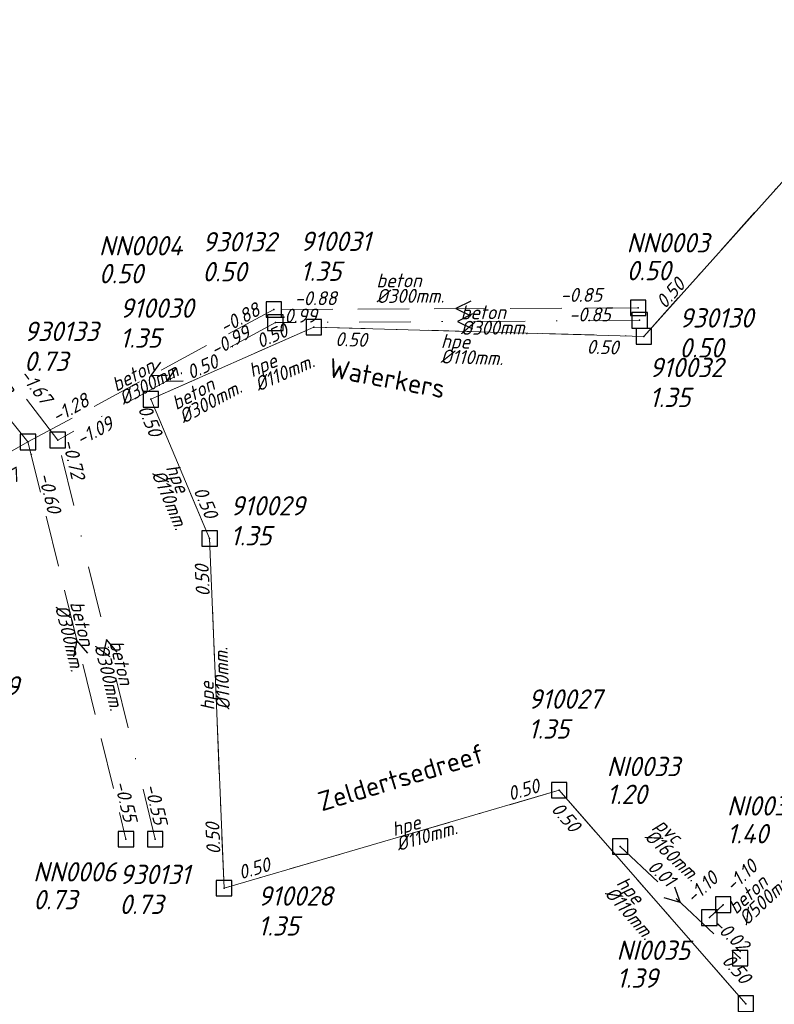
# Model space of a CAD drawing. Header units: metres. Extents: x 152202 to 157341, y 461610 to 468701.
# Tile 199 of 238: x 154251 to 154324, y 467996 to 468092. Entities that reach past the tile are written whole.
import ezdxf
from ezdxf.enums import TextEntityAlignment as Align
from ezdxf.lldxf.tags import DXFTag

# ---------------------------------------------------------------- set-up
doc = ezdxf.new("R2010")
doc.units = ezdxf.units.M
doc.header["$PDMODE"] = 64
doc.header["$PDSIZE"] = 1.5
doc.linetypes.add('RI-HWA', pattern=[7.4, 5, -2.4])
doc.linetypes.add('RI-VWA', pattern=[11, 5, -3, 0, -3])
doc.layers.get('0').update_dxf_attribs({"linetype": 'CONTINUOUS'})
for name, color, linetype, lineweight in [('B-OI-RI-DRUK-G', 190, 'RI-PERS', 18), ('B-OI-RI-HWA-BOB-T18', 150, 'CONTINUOUS', 18), ('B-OI-RI-HWA-MATERIAAL-T18', 150, 'CONTINUOUS', 18), ('B-OI-RI-HWA-PUTDEKSELHOOGTE-T25', 150, 'CONTINUOUS', 25), ('B-OI-RI-HWA-PUTNUMMER-T25', 150, 'CONTINUOUS', 25), ('B-OI-RI-HWA_DIAMETER-T18', 150, 'CONTINUOUS', 18), ('B-OI-RI-HWA_RIOOLPUT-S', 150, 'CONTINUOUS', 25), ('B-OI-RI-HWA_TRANSPORTLEIDING-G', 150, 'RI-HWA', 18), ('B-OI-RI-STROOMRICHTING-S', 252, 'CONTINUOUS', 25), ('B-OI-RI-VWA-BOB-T18', 34, 'CONTINUOUS', 18), ('B-OI-RI-VWA-DIAMETER-T18', 34, 'CONTINUOUS', 18), ('B-OI-RI-VWA-MATERIAAL-T18', 34, 'CONTINUOUS', 18), ('B-OI-RI-VWA_PUTDEKSELHOOGTE-T25', 34, 'CONTINUOUS', 25), ('B-OI-RI-VWA_PUTNUMMER-T25', 34, 'CONTINUOUS', 25), ('B-OI-RI-VWA_RIOOLPUT-S', 34, 'CONTINUOUS', 25), ('B-OI-RI-VWA_TRANSPORTLEIDING-G', 34, 'RI-VWA', 18), ('B-RO-OG-TOPOGRAFIE-T18', 2, 'CONTINUOUS', 18)]:
    doc.layers.add(name, color=color, linetype=linetype, lineweight=lineweight)
doc.styles.add('NLCS-ISO-M200-T18', font='NLCS-ISO.ttf', dxfattribs={"height": 360})
doc.styles.add('NLCS-ISO-M750-T18_CURSIEF', font='NLCS-ISO.ttf', dxfattribs={"oblique": 15, "height": 1.35})
doc.styles.add('NLCS-ISO-M750-T25_CURSIEF', font='NLCS-ISO.ttf', dxfattribs={"oblique": 15, "height": 1.875})
tags = doc.linetypes.add('RI-PERS', pattern='A,7,-2,["P",Standard,S=1.8,R=0,X=-0.5,Y=-0.9],-2,7,-2,[102,NLCS.SHX,S=1,R=180,X=0,Y=0],-2', length=22).pattern_tags.tags
tags[6] = DXFTag(74, 10)

# ---------------------------------------------------------------- blocks, each defined once
blk = doc.blocks.new('ACMAP_ANN_TEMPLATE_hwa-diam')
at = {"style": 'NLCS-ISO-M750-T18_CURSIEF', "oblique": 15}
blk.add_attdef('hwa-diam', (-3.7, -1.3), '', height=1.35, dxfattribs=at)
blk = doc.blocks.new('ACMAP_ANN_TEMPLATE_hwa-materiaal')
at = {"style": 'NLCS-ISO-M750-T18_CURSIEF', "oblique": 15}
blk.add_attdef('hwa-mat', (-3.7, 0.2), '', height=1.35, dxfattribs=at)
blk = doc.blocks.new('ACMAP_ANN_TEMPLATE_hwa-nap-l')
at = {"style": 'NLCS-ISO-M750-T18_CURSIEF', "oblique": 15}
blk.add_attdef('hwa-nap-l', (3.3, 0.2), '', height=1.35, dxfattribs=at)
blk = doc.blocks.new('ACMAP_ANN_TEMPLATE_hwa-nap-r')
at = {"style": 'NLCS-ISO-M750-T18_CURSIEF', "oblique": 15}
blk.add_attdef('hwa-nap-r', (-5.6, 0.2), '', height=1.35, dxfattribs=at)
blk = doc.blocks.new('ACMAP_ANN_TEMPLATE_vwa-diam')
at = {"style": 'NLCS-ISO-M750-T18_CURSIEF', "oblique": 15}
blk.add_attdef('vwa-diam', (0.3, -1.3), '', height=1.35, dxfattribs=at)
blk = doc.blocks.new('ACMAP_ANN_TEMPLATE_vwa-materiaal')
at = {"style": 'NLCS-ISO-M750-T18_CURSIEF', "oblique": 15}
blk.add_attdef('vwa-mat', (0.3, 0.2), '', height=1.35, dxfattribs=at)
blk = doc.blocks.new('ACMAP_ANN_TEMPLATE_vwa-nap-l')
at = {"style": 'NLCS-ISO-M750-T18_CURSIEF', "oblique": 15}
blk.add_attdef('vwa-nap-l', (3.3, 0.2), '', height=1.35, dxfattribs=at)
blk = doc.blocks.new('ACMAP_ANN_TEMPLATE_vwa-nap-r')
at = {"style": 'NLCS-ISO-M750-T18_CURSIEF', "oblique": 15}
blk.add_attdef('vwa-nap-r', (-5.6, 0.2), '', height=1.35, dxfattribs=at)
blk = doc.blocks.new('ACMAP_ANN_TEMPLATE_hwa-puth')
at = {"color": 0, "linetype": 'ByBlock', "style": 'NLCS-ISO-M750-T25_CURSIEF', "oblique": 15}
blk.add_attdef('hwa-puth', (-9, -6.8), '', height=1.875, dxfattribs=at)
blk = doc.blocks.new('ACMAP_ANN_TEMPLATE_hwa-putnr')
at = {"color": 0, "linetype": 'ByBlock', "style": 'NLCS-ISO-M750-T25_CURSIEF', "oblique": 15}
blk.add_attdef('hwa-putnr', (-9, -4.1), '', height=1.875, dxfattribs=at)
blk = doc.blocks.new('ACMAP_ANN_TEMPLATE_vwa-puth')
at = {"style": 'NLCS-ISO-M750-T25_CURSIEF', "oblique": 15}
blk.add_attdef('vwa-puth', (-3, 5), '', height=1.875, dxfattribs=at)
blk = doc.blocks.new('ACMAP_ANN_TEMPLATE_vwa-putnr')
at = {"style": 'NLCS-ISO-M750-T25_CURSIEF', "oblique": 15}
blk.add_attdef('vaw-putnr', (-3, 7.9), '', height=1.875, dxfattribs=at)

msp = doc.modelspace()

# ---------------------------------------------------------------- linework, layer by layer
at = {"layer": 'B-OI-RI-DRUK-G'}
for p, q in [((154311.8, 468061.1), (154339.3, 468091.8)), ((154264, 468055), (154279.8, 468062)), ((154279.8, 468062), (154311.8, 468061.1)), ((154269.7, 468041.5), (154264, 468055)), ((154271.1, 468007.6), (154269.7, 468041.5)), ((154303.6, 468017.1), (154271.1, 468007.6)), ((154321.7, 467996.4), (154303.6, 468017.1))]:
    msp.add_line(p, q, dxfattribs=at)
at = {"layer": 'B-OI-RI-HWA_RIOOLPUT-S', "transparency": 33554623}
for p in [(154275.92, 468063.71), (154311.26, 468063.87), (154252.09, 468050.86), (154261.59, 468012.35), (154309.52, 468011.64), (154319.5, 468006), (154318.16, 468004.75), (154321.14, 468000.81)]:
    msp.add_point(p, dxfattribs=at)
at = {"layer": 'B-OI-RI-HWA_TRANSPORTLEIDING-G', "transparency": 33554623}
for p, q in [((154252.09, 468050.86), (154236.15, 468070.61)), ((154311.26, 468063.87), (154275.92, 468063.71)), ((154275.92, 468063.71), (154252.09, 468050.86)), ((154252.09, 468050.86), (154205.44, 468024.89)), ((154252.09, 468050.86), (154261.59, 468012.35)), ((154309.52, 468011.64), (154321.14, 468000.81)), ((154318.16, 468004.75), (154319.5, 468006))]:
    msp.add_line(p, q, dxfattribs=at)
at = {"layer": 'B-OI-RI-STROOMRICHTING-S', "transparency": 33554623}
for points in [[(154295.03, 468064.52), (154293.59, 468063.79), (154295.03, 468063.08)], [(154295.18, 468063.27), (154293.74, 468062.54), (154295.18, 468061.83)], [(154264.93, 468058.6), (154264.01, 468057.29), (154265.61, 468057.33)], [(154266.45, 468058.06), (154265.52, 468056.74), (154267.13, 468056.79)], [(154257.88, 468030.38), (154256.84, 468031.6), (154256.49, 468030.03)], [(154260.74, 468030.47), (154259.7, 468031.7), (154259.34, 468030.13)], [(154314.77, 468007.73), (154315.33, 468006.22), (154313.79, 468006.68)]]:
    msp.add_lwpolyline(points, dxfattribs=at)
at = {"layer": 'B-OI-RI-VWA_RIOOLPUT-S', "transparency": 33554623}
for p in [(154276.08, 468062.43), (154311.4, 468062.66), (154279.8, 468062), (154311.8, 468061.1), (154264, 468055), (154254.97, 468051.05), (154269.7, 468041.5), (154303.6, 468017.1), (154264.43, 468012.35), (154271.1, 468007.6), (154321.7, 467996.4)]:
    msp.add_point(p, dxfattribs=at)
at = {"layer": 'B-OI-RI-VWA_TRANSPORTLEIDING-G', "transparency": 33554623}
for p, q in [((154311.8, 468061.1), (154339.3, 468091.8)), ((154254.97, 468051.05), (154239.3, 468071.59)), ((154276.08, 468062.43), (154254.97, 468051.05)), ((154264, 468055), (154279.8, 468062)), ((154311.4, 468062.66), (154276.08, 468062.43)), ((154279.8, 468062), (154311.8, 468061.1)), ((154269.7, 468041.5), (154264, 468055)), ((154206.45, 468024.38), (154254.97, 468051.05)), ((154264.43, 468012.35), (154254.97, 468051.05)), ((154271.1, 468007.6), (154269.7, 468041.5)), ((154303.6, 468017.1), (154271.1, 468007.6)), ((154321.7, 467996.4), (154303.6, 468017.1))]:
    msp.add_line(p, q, dxfattribs=at)

# ---------------------------------------------------------------- block references
at = {"layer": 'B-OI-RI-HWA-BOB-T18', "transparency": 33554623}
ref = msp.add_blockref('ACMAP_ANN_TEMPLATE_hwa-nap-l', (154300.422, 468064.219), dxfattribs=dict(at, rotation=0.2594018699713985))
ref.add_attrib('hwa-nap-l', '-0.85', (154303.722, 468064.434), dxfattribs={"layer": '0', "color": 0, "linetype": 'ByBlock', "height": 1.35, "rotation": 0.2594, "style": 'NLCS-ISO-M750-T18_CURSIEF', "oblique": 15})
ref = msp.add_blockref('ACMAP_ANN_TEMPLATE_hwa-nap-r', (154283.544, 468063.935), dxfattribs=dict(at, rotation=0.2594018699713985))
ref.add_attrib('hwa-nap-r', '-0.88', (154277.943, 468064.11), dxfattribs={"layer": '0', "color": 0, "linetype": 'ByBlock', "height": 1.35, "rotation": 0.2594, "style": 'NLCS-ISO-M750-T18_CURSIEF', "oblique": 15})
ref = msp.add_blockref('ACMAP_ANN_TEMPLATE_hwa-nap-l', (154268.32, 468059.559), dxfattribs=dict(at, rotation=28.33515558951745))
ref.add_attrib('hwa-nap-l', '-0.88', (154271.13, 468061.301), dxfattribs={"layer": '0', "color": 0, "linetype": 'ByBlock', "height": 1.35, "rotation": 28.33516, "style": 'NLCS-ISO-M750-T18_CURSIEF', "oblique": 15})
ref = msp.add_blockref('ACMAP_ANN_TEMPLATE_hwa-nap-l', (154252.09, 468050.86), dxfattribs=dict(at, rotation=29.10463496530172))
ref.add_attrib('hwa-nap-l', '-1.28', (154254.876, 468052.64), dxfattribs={"layer": '0', "color": 0, "linetype": 'ByBlock', "height": 1.35, "rotation": 29.10463, "style": 'NLCS-ISO-M750-T18_CURSIEF', "oblique": 15})
ref = msp.add_blockref('ACMAP_ANN_TEMPLATE_hwa-nap-l', (154252.09, 468050.86), dxfattribs=dict(at, rotation=283.8575669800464))
ref.add_attrib('hwa-nap-l', '-0.60', (154253.075, 468047.704), dxfattribs={"layer": '0', "color": 0, "linetype": 'ByBlock', "height": 1.35, "rotation": 283.85757, "style": 'NLCS-ISO-M750-T18_CURSIEF', "oblique": 15})
ref = msp.add_blockref('ACMAP_ANN_TEMPLATE_hwa-nap-r', (154261.59, 468012.35), dxfattribs=dict(at, rotation=283.8575669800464))
ref.add_attrib('hwa-nap-r', '-0.55', (154260.443, 468017.835), dxfattribs={"layer": '0', "color": 0, "linetype": 'ByBlock', "height": 1.35, "rotation": 283.85757, "style": 'NLCS-ISO-M750-T18_CURSIEF', "oblique": 15})
ref = msp.add_blockref('ACMAP_ANN_TEMPLATE_hwa-nap-l', (154318.16, 468004.75), dxfattribs=dict(at, rotation=43.00982775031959))
ref.add_attrib('hwa-nap-l', '-1.10', (154320.437, 468007.147), dxfattribs={"layer": '0', "color": 0, "linetype": 'ByBlock', "height": 1.35, "rotation": 43.00983, "style": 'NLCS-ISO-M750-T18_CURSIEF', "oblique": 15})
ref = msp.add_blockref('ACMAP_ANN_TEMPLATE_hwa-nap-l', (154309.52, 468011.64), dxfattribs=dict(at, rotation=317.0153673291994))
ref.add_attrib('hwa-nap-l', '0.01', (154312.07, 468009.536), dxfattribs={"layer": '0', "color": 0, "linetype": 'ByBlock', "height": 1.35, "rotation": 317.01537, "style": 'NLCS-ISO-M750-T18_CURSIEF', "oblique": 15})
ref = msp.add_blockref('ACMAP_ANN_TEMPLATE_hwa-nap-r', (154320.857, 468009.678), dxfattribs=dict(at, rotation=43.00982775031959))
ref.add_attrib('hwa-nap-r', '-1.10', (154316.626, 468006.004), dxfattribs={"layer": '0', "color": 0, "linetype": 'ByBlock', "height": 1.35, "rotation": 43.00983, "style": 'NLCS-ISO-M750-T18_CURSIEF', "oblique": 15})
ref = msp.add_blockref('ACMAP_ANN_TEMPLATE_hwa-nap-r', (154322.33, 468000.002), dxfattribs=dict(at, rotation=317.0153673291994))
ref.add_attrib('hwa-nap-r', '-0.02', (154318.37, 468003.966), dxfattribs={"layer": '0', "color": 0, "linetype": 'ByBlock', "height": 1.35, "rotation": 317.01537, "style": 'NLCS-ISO-M750-T18_CURSIEF', "oblique": 15})
at = {"layer": 'B-OI-RI-HWA-MATERIAAL-T18', "transparency": 33554623}
ref = msp.add_blockref('ACMAP_ANN_TEMPLATE_hwa-materiaal', (154289.568, 468065.652), dxfattribs=dict(at, rotation=0.2594018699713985))
ref.add_attrib('hwa-mat', 'beton', (154285.867, 468065.836), dxfattribs={"layer": '0', "color": 0, "linetype": 'ByBlock', "height": 1.35, "rotation": 0.2594, "style": 'NLCS-ISO-M750-T18_CURSIEF', "oblique": 15})
ref = msp.add_blockref('ACMAP_ANN_TEMPLATE_hwa-materiaal', (154264.005, 468057.285), dxfattribs=dict(at, rotation=28.33515558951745))
ref.add_attrib('hwa-mat', 'beton', (154260.653, 468055.705), dxfattribs={"layer": '0', "color": 0, "linetype": 'ByBlock', "height": 1.35, "rotation": 28.33516, "style": 'NLCS-ISO-M750-T18_CURSIEF', "oblique": 15})
ref = msp.add_blockref('ACMAP_ANN_TEMPLATE_hwa-materiaal', (154256.84, 468031.605), dxfattribs=dict(at, rotation=283.8575669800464))
ref.add_attrib('hwa-mat', 'beton', (154256.148, 468035.245), dxfattribs={"layer": '0', "color": 0, "linetype": 'ByBlock', "height": 1.35, "rotation": 283.85757, "style": 'NLCS-ISO-M750-T18_CURSIEF', "oblique": 15})
ref = msp.add_blockref('ACMAP_ANN_TEMPLATE_hwa-materiaal', (154315.383, 468010.917), dxfattribs=dict(at, rotation=317.0153673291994))
ref.add_attrib('hwa-mat', 'pvc', (154312.812, 468013.586), dxfattribs={"layer": '0', "color": 0, "linetype": 'ByBlock', "height": 1.35, "rotation": 317.01537, "style": 'NLCS-ISO-M750-T18_CURSIEF', "oblique": 15})
ref = msp.add_blockref('ACMAP_ANN_TEMPLATE_hwa-materiaal', (154323.585, 468007.381), dxfattribs=dict(at, rotation=43.00982775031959))
ref.add_attrib('hwa-mat', 'beton', (154320.743, 468005.003), dxfattribs={"layer": '0', "color": 0, "linetype": 'ByBlock', "height": 1.35, "rotation": 43.00983, "style": 'NLCS-ISO-M750-T18_CURSIEF', "oblique": 15})
at = {"layer": 'B-OI-RI-HWA-PUTDEKSELHOOGTE-T25', "transparency": 33554623}
for p, values in [((154267.966, 468073.045), {'hwa-puth': '0.50'}), ((154319.133, 468073.335), {'hwa-puth': '0.50'}), ((154317.215, 468022.563), {'hwa-puth': '1.20'}), ((154328.865, 468018.744), {'hwa-puth': '1.40'}), ((154261.59, 468012.35), {'hwa-puth': '0.73'}), ((154318.16, 468004.75), {'hwa-puth': '1.39'})]:
    msp.add_blockref('ACMAP_ANN_TEMPLATE_hwa-puth', p, dxfattribs=at).add_auto_attribs(values)
at = {"layer": 'B-OI-RI-HWA-PUTNUMMER-T25', "transparency": 33554623}
for p, values in [((154267.966, 468073.045), {'hwa-putnr': 'NN0004'}), ((154319.133, 468073.335), {'hwa-putnr': 'NN0003'}), ((154252.163, 468030.372), {'hwa-putnr': 'NN0009'}), ((154317.215, 468022.563), {'hwa-putnr': 'NI0033'}), ((154328.865, 468018.744), {'hwa-putnr': 'NI0036'}), ((154261.59, 468012.35), {'hwa-putnr': 'NN0006'}), ((154318.16, 468004.75), {'hwa-putnr': 'NI0035'})]:
    msp.add_blockref('ACMAP_ANN_TEMPLATE_hwa-putnr', p, dxfattribs=at).add_auto_attribs(values)
at = {"layer": 'B-OI-RI-HWA_DIAMETER-T18', "transparency": 33554623}
ref = msp.add_blockref('ACMAP_ANN_TEMPLATE_hwa-diam', (154289.568, 468065.652), dxfattribs=dict(at, rotation=0.2594018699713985))
ref.add_attrib('hwa-diam', '%%c300mm.', (154285.874, 468064.336), dxfattribs={"layer": '0', "color": 0, "linetype": 'ByBlock', "height": 1.35, "rotation": 0.2594, "style": 'NLCS-ISO-M750-T18_CURSIEF', "oblique": 15})
ref = msp.add_blockref('ACMAP_ANN_TEMPLATE_hwa-diam', (154264.005, 468057.285), dxfattribs=dict(at, rotation=28.33515558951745))
ref.add_attrib('hwa-diam', '%%c300mm.', (154261.365, 468054.385), dxfattribs={"layer": '0', "color": 0, "linetype": 'ByBlock', "height": 1.35, "rotation": 28.33516, "style": 'NLCS-ISO-M750-T18_CURSIEF', "oblique": 15})
ref = msp.add_blockref('ACMAP_ANN_TEMPLATE_hwa-diam', (154256.84, 468031.605), dxfattribs=dict(at, rotation=283.8575669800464))
ref.add_attrib('hwa-diam', '%%c300mm.', (154254.692, 468034.886), dxfattribs={"layer": '0', "color": 0, "linetype": 'ByBlock', "height": 1.35, "rotation": 283.85757, "style": 'NLCS-ISO-M750-T18_CURSIEF', "oblique": 15})
ref = msp.add_blockref('ACMAP_ANN_TEMPLATE_hwa-diam', (154315.383, 468010.917), dxfattribs=dict(at, rotation=317.0153673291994))
ref.add_attrib('hwa-diam', '%%c160mm.', (154311.79, 468012.489), dxfattribs={"layer": '0', "color": 0, "linetype": 'ByBlock', "height": 1.35, "rotation": 317.01537, "style": 'NLCS-ISO-M750-T18_CURSIEF', "oblique": 15})
ref = msp.add_blockref('ACMAP_ANN_TEMPLATE_hwa-diam', (154323.585, 468007.381), dxfattribs=dict(at, rotation=43.00982775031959))
ref.add_attrib('hwa-diam', '%%c500mm.', (154321.766, 468003.907), dxfattribs={"layer": '0', "color": 0, "linetype": 'ByBlock', "height": 1.35, "rotation": 43.00983, "style": 'NLCS-ISO-M750-T18_CURSIEF', "oblique": 15})
at = {"layer": 'B-OI-RI-VWA-BOB-T18', "transparency": 33554623}
ref = msp.add_blockref('ACMAP_ANN_TEMPLATE_vwa-nap-l', (154311.8, 468061.1), dxfattribs=dict(at, rotation=48.1471146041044))
ref.add_attrib('vwa-nap-l', '0.50', (154313.853, 468063.691), dxfattribs={"layer": '0', "color": 0, "linetype": 'ByBlock', "height": 1.35, "rotation": 48.14711, "style": 'NLCS-ISO-M750-T18_CURSIEF', "oblique": 15})
ref = msp.add_blockref('ACMAP_ANN_TEMPLATE_vwa-nap-l', (154301.262, 468062.311), dxfattribs=dict(at, rotation=0.3730986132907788))
ref.add_attrib('vwa-nap-l', '-0.85', (154304.56, 468062.532), dxfattribs={"layer": '0', "color": 0, "linetype": 'ByBlock', "height": 1.35, "rotation": 0.3731, "style": 'NLCS-ISO-M750-T18_CURSIEF', "oblique": 15})
ref = msp.add_blockref('ACMAP_ANN_TEMPLATE_vwa-nap-r', (154281.681, 468062.255), dxfattribs=dict(at, rotation=0.3730986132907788))
ref.add_attrib('vwa-nap-r', '-0.99', (154276.08, 468062.419), dxfattribs={"layer": '0', "color": 0, "linetype": 'ByBlock', "height": 1.35, "rotation": 0.3731, "style": 'NLCS-ISO-M750-T18_CURSIEF', "oblique": 15})
ref = msp.add_blockref('ACMAP_ANN_TEMPLATE_vwa-nap-l', (154267.409, 468057.36), dxfattribs=dict(at, rotation=28.32826369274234))
ref.add_attrib('vwa-nap-l', '-0.99', (154270.219, 468059.102), dxfattribs={"layer": '0', "color": 0, "linetype": 'ByBlock', "height": 1.35, "rotation": 28.32826, "style": 'NLCS-ISO-M750-T18_CURSIEF', "oblique": 15})
ref = msp.add_blockref('ACMAP_ANN_TEMPLATE_vwa-nap-r', (154279.8, 468062), dxfattribs=dict(at, rotation=23.89516141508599))
ref.add_attrib('vwa-nap-r', '0.50', (154274.599, 468059.914), dxfattribs={"layer": '0', "color": 0, "linetype": 'ByBlock', "height": 1.35, "rotation": 23.89516, "style": 'NLCS-ISO-M750-T18_CURSIEF', "oblique": 15})
ref = msp.add_blockref('ACMAP_ANN_TEMPLATE_vwa-nap-l', (154278.563, 468060.058), dxfattribs=dict(at, rotation=358.3889808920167))
ref.add_attrib('vwa-nap-l', '0.50', (154281.867, 468060.165), dxfattribs={"layer": '0', "color": 0, "linetype": 'ByBlock', "height": 1.35, "rotation": 358.38898, "style": 'NLCS-ISO-M750-T18_CURSIEF', "oblique": 15})
ref = msp.add_blockref('ACMAP_ANN_TEMPLATE_vwa-nap-r', (154311.844, 468059.069), dxfattribs=dict(at, rotation=358.3889808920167))
ref.add_attrib('vwa-nap-r', '0.50', (154306.252, 468059.427), dxfattribs={"layer": '0', "color": 0, "linetype": 'ByBlock', "height": 1.35, "rotation": 358.38898, "style": 'NLCS-ISO-M750-T18_CURSIEF', "oblique": 15})
ref = msp.add_blockref('ACMAP_ANN_TEMPLATE_vwa-nap-l', (154264.922, 468055.378), dxfattribs=dict(at, rotation=23.89516141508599))
ref.add_attrib('vwa-nap-l', '0.50', (154267.858, 468056.898), dxfattribs={"layer": '0', "color": 0, "linetype": 'ByBlock', "height": 1.35, "rotation": 23.89516, "style": 'NLCS-ISO-M750-T18_CURSIEF', "oblique": 15})
ref = msp.add_blockref('ACMAP_ANN_TEMPLATE_vwa-nap-l', (154249.045, 468059.833), dxfattribs=dict(at, rotation=307.3400700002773))
ref.add_attrib('vwa-nap-l', '-1.67', (154251.206, 468057.33), dxfattribs={"layer": '0', "color": 0, "linetype": 'ByBlock', "height": 1.35, "rotation": 307.34007, "style": 'NLCS-ISO-M750-T18_CURSIEF', "oblique": 15})
ref = msp.add_blockref('ACMAP_ANN_TEMPLATE_vwa-nap-r', (154264.708, 468048.855), dxfattribs=dict(at, rotation=292.8905516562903))
ref.add_attrib('vwa-nap-r', '0.50', (154262.714, 468054.092), dxfattribs={"layer": '0', "color": 0, "linetype": 'ByBlock', "height": 1.35, "rotation": 292.89055, "style": 'NLCS-ISO-M750-T18_CURSIEF', "oblique": 15})
ref = msp.add_blockref('ACMAP_ANN_TEMPLATE_vwa-nap-r', (154262.233, 468052.912), dxfattribs=dict(at, rotation=28.32826369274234))
ref.add_attrib('vwa-nap-r', '-1.09', (154257.209, 468050.431), dxfattribs={"layer": '0', "color": 0, "linetype": 'ByBlock', "height": 1.35, "rotation": 28.32826, "style": 'NLCS-ISO-M750-T18_CURSIEF', "oblique": 15})
ref = msp.add_blockref('ACMAP_ANN_TEMPLATE_vwa-nap-r', (154256.543, 468045.477), dxfattribs=dict(at, rotation=283.7362683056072))
ref.add_attrib('vwa-nap-r', '-0.72', (154255.408, 468050.964), dxfattribs={"layer": '0', "color": 0, "linetype": 'ByBlock', "height": 1.35, "rotation": 283.73627, "style": 'NLCS-ISO-M750-T18_CURSIEF', "oblique": 15})
ref = msp.add_blockref('ACMAP_ANN_TEMPLATE_vwa-nap-r', (154253.149, 468047.922), dxfattribs=dict(at, rotation=28.79628584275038))
ref.add_attrib('vwa-nap-r', '-1.67', (154248.145, 468045.4), dxfattribs={"layer": '0', "color": 0, "linetype": 'ByBlock', "height": 1.35, "rotation": 28.79629, "style": 'NLCS-ISO-M750-T18_CURSIEF', "oblique": 15})
ref = msp.add_blockref('ACMAP_ANN_TEMPLATE_vwa-nap-l', (154266.644, 468049.133), dxfattribs=dict(at, rotation=292.8905516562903))
ref.add_attrib('vwa-nap-l', '0.50', (154268.112, 468046.17), dxfattribs={"layer": '0', "color": 0, "linetype": 'ByBlock', "height": 1.35, "rotation": 292.89055, "style": 'NLCS-ISO-M750-T18_CURSIEF', "oblique": 15})
ref = msp.add_blockref('ACMAP_ANN_TEMPLATE_vwa-nap-r', (154269.7, 468041.5), dxfattribs=dict(at, rotation=92.36485356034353))
ref.add_attrib('vwa-nap-r', '0.50', (154269.731, 468035.897), dxfattribs={"layer": '0', "color": 0, "linetype": 'ByBlock', "height": 1.35, "rotation": 92.36485, "style": 'NLCS-ISO-M750-T18_CURSIEF', "oblique": 15})
ref = msp.add_blockref('ACMAP_ANN_TEMPLATE_vwa-nap-l', (154295.734, 468014.95), dxfattribs=dict(at, rotation=16.29404745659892))
ref.add_attrib('vwa-nap-l', '0.50', (154298.845, 468016.068), dxfattribs={"layer": '0', "color": 0, "linetype": 'ByBlock', "height": 1.35, "rotation": 16.29405, "style": 'NLCS-ISO-M750-T18_CURSIEF', "oblique": 15})
ref = msp.add_blockref('ACMAP_ANN_TEMPLATE_vwa-nap-l', (154262.401, 468020.719), dxfattribs=dict(at, rotation=283.7362683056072))
ref.add_attrib('vwa-nap-l', '-0.55', (154263.379, 468017.561), dxfattribs={"layer": '0', "color": 0, "linetype": 'ByBlock', "height": 1.35, "rotation": 283.73627, "style": 'NLCS-ISO-M750-T18_CURSIEF', "oblique": 15})
ref = msp.add_blockref('ACMAP_ANN_TEMPLATE_vwa-nap-r', (154306.271, 468010.873), dxfattribs=dict(at, rotation=311.1663234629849))
ref.add_attrib('vwa-nap-r', '0.50', (154302.736, 468015.22), dxfattribs={"layer": '0', "color": 0, "linetype": 'ByBlock', "height": 1.35, "rotation": 311.16632, "style": 'NLCS-ISO-M750-T18_CURSIEF', "oblique": 15})
ref = msp.add_blockref('ACMAP_ANN_TEMPLATE_vwa-nap-l', (154271.1, 468007.6), dxfattribs=dict(at, rotation=92.36485356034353))
ref.add_attrib('vwa-nap-l', '0.50', (154270.764, 468010.889), dxfattribs={"layer": '0', "color": 0, "linetype": 'ByBlock', "height": 1.35, "rotation": 92.36485, "style": 'NLCS-ISO-M750-T18_CURSIEF', "oblique": 15})
ref = msp.add_blockref('ACMAP_ANN_TEMPLATE_vwa-nap-r', (154278.158, 468009.815), dxfattribs=dict(at, rotation=16.29404745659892))
ref.add_attrib('vwa-nap-r', '0.50', (154272.727, 468008.436), dxfattribs={"layer": '0', "color": 0, "linetype": 'ByBlock', "height": 1.35, "rotation": 16.29405, "style": 'NLCS-ISO-M750-T18_CURSIEF', "oblique": 15})
ref = msp.add_blockref('ACMAP_ANN_TEMPLATE_vwa-nap-l', (154316.965, 468002.862), dxfattribs=dict(at, rotation=311.1663234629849))
ref.add_attrib('vwa-nap-l', '0.50', (154319.288, 468000.51), dxfattribs={"layer": '0', "color": 0, "linetype": 'ByBlock', "height": 1.35, "rotation": 311.16632, "style": 'NLCS-ISO-M750-T18_CURSIEF', "oblique": 15})
at = {"layer": 'B-OI-RI-VWA-DIAMETER-T18', "transparency": 33554623}
ref = msp.add_blockref('ACMAP_ANN_TEMPLATE_vwa-diam', (154293.74, 468062.545), dxfattribs=dict(at, rotation=0.3730986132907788))
ref.add_attrib('vwa-diam', '%%c300mm.', (154294.048, 468061.247), dxfattribs={"layer": '0', "color": 0, "linetype": 'ByBlock', "height": 1.35, "rotation": 0.3731, "style": 'NLCS-ISO-M750-T18_CURSIEF', "oblique": 15})
ref = msp.add_blockref('ACMAP_ANN_TEMPLATE_vwa-diam', (154247.135, 468061.32), dxfattribs=dict(at, rotation=307.3400700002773))
ref.add_attrib('vwa-diam', '%%c300mm.', (154246.283, 468060.293), dxfattribs={"layer": '0', "color": 0, "linetype": 'ByBlock', "height": 1.35, "rotation": 307.34007, "style": 'NLCS-ISO-M750-T18_CURSIEF', "oblique": 15})
ref = msp.add_blockref('ACMAP_ANN_TEMPLATE_vwa-diam', (154273.636, 468056.795), dxfattribs=dict(at, rotation=23.89516141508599))
ref.add_attrib('vwa-diam', '%%c110mm.', (154274.437, 468055.728), dxfattribs={"layer": '0', "color": 0, "linetype": 'ByBlock', "height": 1.35, "rotation": 23.89516, "style": 'NLCS-ISO-M750-T18_CURSIEF', "oblique": 15})
ref = msp.add_blockref('ACMAP_ANN_TEMPLATE_vwa-diam', (154291.812, 468059.791), dxfattribs=dict(at, rotation=358.3889808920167))
ref.add_attrib('vwa-diam', '%%c110mm.', (154292.076, 468058.483), dxfattribs={"layer": '0', "color": 0, "linetype": 'ByBlock', "height": 1.35, "rotation": 358.38898, "style": 'NLCS-ISO-M750-T18_CURSIEF', "oblique": 15})
ref = msp.add_blockref('ACMAP_ANN_TEMPLATE_vwa-diam', (154266.298, 468053.606), dxfattribs=dict(at, rotation=28.32826369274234))
ref.add_attrib('vwa-diam', '%%c300mm.', (154267.179, 468052.604), dxfattribs={"layer": '0', "color": 0, "linetype": 'ByBlock', "height": 1.35, "rotation": 28.32826, "style": 'NLCS-ISO-M750-T18_CURSIEF', "oblique": 15})
ref = msp.add_blockref('ACMAP_ANN_TEMPLATE_vwa-diam', (154265.123, 468048.582), dxfattribs=dict(at, rotation=292.8905516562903))
ref.add_attrib('vwa-diam', '%%c110mm.', (154264.042, 468047.8), dxfattribs={"layer": '0', "color": 0, "linetype": 'ByBlock', "height": 1.35, "rotation": 292.89055, "style": 'NLCS-ISO-M750-T18_CURSIEF', "oblique": 15})
ref = msp.add_blockref('ACMAP_ANN_TEMPLATE_vwa-diam', (154270.4, 468024.55), dxfattribs=dict(at, rotation=92.36485356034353))
ref.add_attrib('vwa-diam', '%%c110mm.', (154271.687, 468024.903), dxfattribs={"layer": '0', "color": 0, "linetype": 'ByBlock', "height": 1.35, "rotation": 92.36485, "style": 'NLCS-ISO-M750-T18_CURSIEF', "oblique": 15})
ref = msp.add_blockref('ACMAP_ANN_TEMPLATE_vwa-diam', (154259.7, 468031.7), dxfattribs=dict(at, rotation=283.7362683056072))
ref.add_attrib('vwa-diam', '%%c300mm.', (154258.508, 468031.1), dxfattribs={"layer": '0', "color": 0, "linetype": 'ByBlock', "height": 1.35, "rotation": 283.73627, "style": 'NLCS-ISO-M750-T18_CURSIEF', "oblique": 15})
ref = msp.add_blockref('ACMAP_ANN_TEMPLATE_vwa-diam', (154287.35, 468012.35), dxfattribs=dict(at, rotation=16.29404745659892))
ref.add_attrib('vwa-diam', '%%c110mm.', (154288.003, 468011.186), dxfattribs={"layer": '0', "color": 0, "linetype": 'ByBlock', "height": 1.35, "rotation": 16.29405, "style": 'NLCS-ISO-M750-T18_CURSIEF', "oblique": 15})
ref = msp.add_blockref('ACMAP_ANN_TEMPLATE_vwa-diam', (154308.717, 468008.138), dxfattribs=dict(at, rotation=311.1663234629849))
ref.add_attrib('vwa-diam', '%%c110mm.', (154307.936, 468007.056), dxfattribs={"layer": '0', "color": 0, "linetype": 'ByBlock', "height": 1.35, "rotation": 311.16632, "style": 'NLCS-ISO-M750-T18_CURSIEF', "oblique": 15})
at = {"layer": 'B-OI-RI-VWA-MATERIAAL-T18', "transparency": 33554623}
ref = msp.add_blockref('ACMAP_ANN_TEMPLATE_vwa-materiaal', (154293.74, 468062.545), dxfattribs=dict(at, rotation=0.3730986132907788))
ref.add_attrib('vwa-mat', 'beton', (154294.039, 468062.747), dxfattribs={"layer": '0', "color": 0, "linetype": 'ByBlock', "height": 1.35, "rotation": 0.3731, "style": 'NLCS-ISO-M750-T18_CURSIEF', "oblique": 15})
ref = msp.add_blockref('ACMAP_ANN_TEMPLATE_vwa-materiaal', (154291.812, 468059.791), dxfattribs=dict(at, rotation=358.3889808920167))
ref.add_attrib('vwa-mat', 'hpe', (154292.118, 468059.983), dxfattribs={"layer": '0', "color": 0, "linetype": 'ByBlock', "height": 1.35, "rotation": 358.38898, "style": 'NLCS-ISO-M750-T18_CURSIEF', "oblique": 15})
ref = msp.add_blockref('ACMAP_ANN_TEMPLATE_vwa-materiaal', (154273.636, 468056.795), dxfattribs=dict(at, rotation=23.89516141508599))
ref.add_attrib('vwa-mat', 'hpe', (154273.829, 468057.099), dxfattribs={"layer": '0', "color": 0, "linetype": 'ByBlock', "height": 1.35, "rotation": 23.89516, "style": 'NLCS-ISO-M750-T18_CURSIEF', "oblique": 15})
ref = msp.add_blockref('ACMAP_ANN_TEMPLATE_vwa-materiaal', (154266.298, 468053.606), dxfattribs=dict(at, rotation=28.32826369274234))
ref.add_attrib('vwa-mat', 'beton', (154266.468, 468053.924), dxfattribs={"layer": '0', "color": 0, "linetype": 'ByBlock', "height": 1.35, "rotation": 28.32826, "style": 'NLCS-ISO-M750-T18_CURSIEF', "oblique": 15})
ref = msp.add_blockref('ACMAP_ANN_TEMPLATE_vwa-materiaal', (154265.123, 468048.582), dxfattribs=dict(at, rotation=292.8905516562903))
ref.add_attrib('vwa-mat', 'hpe', (154265.423, 468048.383), dxfattribs={"layer": '0', "color": 0, "linetype": 'ByBlock', "height": 1.35, "rotation": 292.89055, "style": 'NLCS-ISO-M750-T18_CURSIEF', "oblique": 15})
ref = msp.add_blockref('ACMAP_ANN_TEMPLATE_vwa-materiaal', (154259.7, 468031.7), dxfattribs=dict(at, rotation=283.7362683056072))
ref.add_attrib('vwa-mat', 'beton', (154259.966, 468031.456), dxfattribs={"layer": '0', "color": 0, "linetype": 'ByBlock', "height": 1.35, "rotation": 283.73627, "style": 'NLCS-ISO-M750-T18_CURSIEF', "oblique": 15})
ref = msp.add_blockref('ACMAP_ANN_TEMPLATE_vwa-materiaal', (154270.4, 468024.55), dxfattribs=dict(at, rotation=92.36485356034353))
ref.add_attrib('vwa-mat', 'hpe', (154270.188, 468024.841), dxfattribs={"layer": '0', "color": 0, "linetype": 'ByBlock', "height": 1.35, "rotation": 92.36485, "style": 'NLCS-ISO-M750-T18_CURSIEF', "oblique": 15})
ref = msp.add_blockref('ACMAP_ANN_TEMPLATE_vwa-materiaal', (154287.35, 468012.35), dxfattribs=dict(at, rotation=16.29404745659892))
ref.add_attrib('vwa-mat', 'hpe', (154287.582, 468012.626), dxfattribs={"layer": '0', "color": 0, "linetype": 'ByBlock', "height": 1.35, "rotation": 16.29405, "style": 'NLCS-ISO-M750-T18_CURSIEF', "oblique": 15})
ref = msp.add_blockref('ACMAP_ANN_TEMPLATE_vwa-materiaal', (154308.717, 468008.138), dxfattribs=dict(at, rotation=311.1663234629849))
ref.add_attrib('vwa-mat', 'hpe', (154309.065, 468008.044), dxfattribs={"layer": '0', "color": 0, "linetype": 'ByBlock', "height": 1.35, "rotation": 311.16632, "style": 'NLCS-ISO-M750-T18_CURSIEF', "oblique": 15})
at = {"layer": 'B-OI-RI-VWA_PUTDEKSELHOOGTE-T25', "transparency": 33554623}
ref = msp.add_blockref('ACMAP_ANN_TEMPLATE_vwa-puth', (154271.995, 468061.431), dxfattribs=at)
ref.add_attrib('vwa-puth', '0.50', (154268.995, 468066.431), dxfattribs={"layer": '0', "color": 0, "linetype": 'ByBlock', "height": 1.875, "style": 'NLCS-ISO-M750-T25_CURSIEF', "oblique": 15})
ref = msp.add_blockref('ACMAP_ANN_TEMPLATE_vwa-puth', (154281.495, 468061.479), dxfattribs=at)
ref.add_attrib('vwa-puth', '1.35', (154278.495, 468066.479), dxfattribs={"layer": '0', "color": 0, "linetype": 'ByBlock', "height": 1.875, "style": 'NLCS-ISO-M750-T25_CURSIEF', "oblique": 15})
ref = msp.add_blockref('ACMAP_ANN_TEMPLATE_vwa-puth', (154264, 468055), dxfattribs=at)
ref.add_attrib('vwa-puth', '1.35', (154261, 468060), dxfattribs={"layer": '0', "color": 0, "linetype": 'ByBlock', "height": 1.875, "style": 'NLCS-ISO-M750-T25_CURSIEF', "oblique": 15})
ref = msp.add_blockref('ACMAP_ANN_TEMPLATE_vwa-puth', (154318.242, 468054.052), dxfattribs=at)
ref.add_attrib('vwa-puth', '0.50', (154315.242, 468059.052), dxfattribs={"layer": '0', "color": 0, "linetype": 'ByBlock', "height": 1.875, "style": 'NLCS-ISO-M750-T25_CURSIEF', "oblique": 15})
ref = msp.add_blockref('ACMAP_ANN_TEMPLATE_vwa-puth', (154254.708, 468052.75), dxfattribs=at)
ref.add_attrib('vwa-puth', '0.73', (154251.708, 468057.75), dxfattribs={"layer": '0', "color": 0, "linetype": 'ByBlock', "height": 1.875, "style": 'NLCS-ISO-M750-T25_CURSIEF', "oblique": 15})
ref = msp.add_blockref('ACMAP_ANN_TEMPLATE_vwa-puth', (154315.351, 468049.248), dxfattribs=at)
ref.add_attrib('vwa-puth', '1.35', (154312.351, 468054.248), dxfattribs={"layer": '0', "color": 0, "linetype": 'ByBlock', "height": 1.875, "style": 'NLCS-ISO-M750-T25_CURSIEF', "oblique": 15})
ref = msp.add_blockref('ACMAP_ANN_TEMPLATE_vwa-puth', (154274.717, 468035.835), dxfattribs=at)
ref.add_attrib('vwa-puth', '1.35', (154271.717, 468040.835), dxfattribs={"layer": '0', "color": 0, "linetype": 'ByBlock', "height": 1.875, "style": 'NLCS-ISO-M750-T25_CURSIEF', "oblique": 15})
ref = msp.add_blockref('ACMAP_ANN_TEMPLATE_vwa-puth', (154303.6, 468017.1), dxfattribs=at)
ref.add_attrib('vwa-puth', '1.35', (154300.6, 468022.1), dxfattribs={"layer": '0', "color": 0, "linetype": 'ByBlock', "height": 1.875, "style": 'NLCS-ISO-M750-T25_CURSIEF', "oblique": 15})
ref = msp.add_blockref('ACMAP_ANN_TEMPLATE_vwa-puth', (154263.946, 468000.097), dxfattribs=at)
ref.add_attrib('vwa-puth', '0.73', (154260.946, 468005.097), dxfattribs={"layer": '0', "color": 0, "linetype": 'ByBlock', "height": 1.875, "style": 'NLCS-ISO-M750-T25_CURSIEF', "oblique": 15})
ref = msp.add_blockref('ACMAP_ANN_TEMPLATE_vwa-puth', (154277.394, 467998.007), dxfattribs=at)
ref.add_attrib('vwa-puth', '1.35', (154274.394, 468003.007), dxfattribs={"layer": '0', "color": 0, "linetype": 'ByBlock', "height": 1.875, "style": 'NLCS-ISO-M750-T25_CURSIEF', "oblique": 15})
at = {"layer": 'B-OI-RI-VWA_PUTNUMMER-T25', "transparency": 33554623}
ref = msp.add_blockref('ACMAP_ANN_TEMPLATE_vwa-putnr', (154271.995, 468061.431), dxfattribs=at)
ref.add_attrib('vaw-putnr', '930132', (154268.995, 468069.331), dxfattribs={"layer": '0', "color": 0, "linetype": 'ByBlock', "height": 1.875, "style": 'NLCS-ISO-M750-T25_CURSIEF', "oblique": 15})
ref = msp.add_blockref('ACMAP_ANN_TEMPLATE_vwa-putnr', (154281.495, 468061.479), dxfattribs=at)
ref.add_attrib('vaw-putnr', '910031', (154278.495, 468069.379), dxfattribs={"layer": '0', "color": 0, "linetype": 'ByBlock', "height": 1.875, "style": 'NLCS-ISO-M750-T25_CURSIEF', "oblique": 15})
ref = msp.add_blockref('ACMAP_ANN_TEMPLATE_vwa-putnr', (154264, 468055), dxfattribs=at)
ref.add_attrib('vaw-putnr', '910030', (154261, 468062.9), dxfattribs={"layer": '0', "color": 0, "linetype": 'ByBlock', "height": 1.875, "style": 'NLCS-ISO-M750-T25_CURSIEF', "oblique": 15})
ref = msp.add_blockref('ACMAP_ANN_TEMPLATE_vwa-putnr', (154318.242, 468054.052), dxfattribs=at)
ref.add_attrib('vaw-putnr', '930130', (154315.242, 468061.952), dxfattribs={"layer": '0', "color": 0, "linetype": 'ByBlock', "height": 1.875, "style": 'NLCS-ISO-M750-T25_CURSIEF', "oblique": 15})
ref = msp.add_blockref('ACMAP_ANN_TEMPLATE_vwa-putnr', (154254.708, 468052.75), dxfattribs=at)
ref.add_attrib('vaw-putnr', '930133', (154251.708, 468060.65), dxfattribs={"layer": '0', "color": 0, "linetype": 'ByBlock', "height": 1.875, "style": 'NLCS-ISO-M750-T25_CURSIEF', "oblique": 15})
ref = msp.add_blockref('ACMAP_ANN_TEMPLATE_vwa-putnr', (154315.351, 468049.248), dxfattribs=at)
ref.add_attrib('vaw-putnr', '910032', (154312.351, 468057.148), dxfattribs={"layer": '0', "color": 0, "linetype": 'ByBlock', "height": 1.875, "style": 'NLCS-ISO-M750-T25_CURSIEF', "oblique": 15})
ref = msp.add_blockref('ACMAP_ANN_TEMPLATE_vwa-putnr', (154274.717, 468035.835), dxfattribs=at)
ref.add_attrib('vaw-putnr', '910029', (154271.717, 468043.735), dxfattribs={"layer": '0', "color": 0, "linetype": 'ByBlock', "height": 1.875, "style": 'NLCS-ISO-M750-T25_CURSIEF', "oblique": 15})
ref = msp.add_blockref('ACMAP_ANN_TEMPLATE_vwa-putnr', (154303.6, 468017.1), dxfattribs=at)
ref.add_attrib('vaw-putnr', '910027', (154300.6, 468025), dxfattribs={"layer": '0', "color": 0, "linetype": 'ByBlock', "height": 1.875, "style": 'NLCS-ISO-M750-T25_CURSIEF', "oblique": 15})
ref = msp.add_blockref('ACMAP_ANN_TEMPLATE_vwa-putnr', (154263.946, 468000.097), dxfattribs=at)
ref.add_attrib('vaw-putnr', '930131', (154260.946, 468007.997), dxfattribs={"layer": '0', "color": 0, "linetype": 'ByBlock', "height": 1.875, "style": 'NLCS-ISO-M750-T25_CURSIEF', "oblique": 15})
ref = msp.add_blockref('ACMAP_ANN_TEMPLATE_vwa-putnr', (154277.394, 467998.007), dxfattribs=at)
ref.add_attrib('vaw-putnr', '910028', (154274.394, 468005.907), dxfattribs={"layer": '0', "color": 0, "linetype": 'ByBlock', "height": 1.875, "style": 'NLCS-ISO-M750-T25_CURSIEF', "oblique": 15})

# ---------------------------------------------------------------- texts
at = {"layer": 'B-RO-OG-TOPOGRAFIE-T18', "style": 'NLCS-ISO-M200-T18'}
for s, rotation, p in [('Waterkers', 349.4, (154286.91, 468057.048)), ('Zeldertsedreef', 16.8, (154288.278, 468018.346))]:
    msp.add_text(s, height=1.875, rotation=rotation, dxfattribs=at).set_placement(p, align=Align.MIDDLE)

doc.saveas('drawing.dxf')
